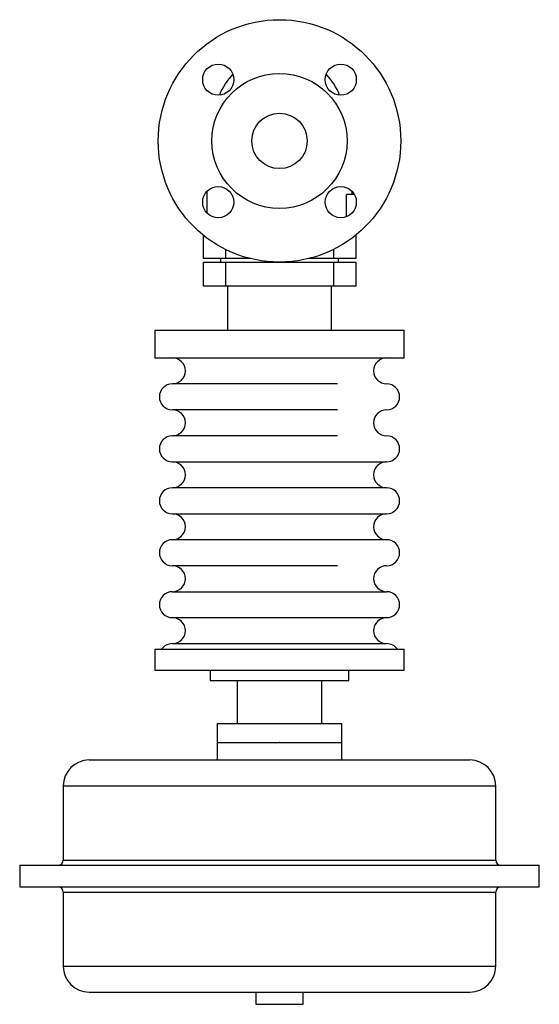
# Model space of a CAD drawing. Header units: millimetres. Extents: x -150 to 150, y -499 to 70.
import ezdxf

# ---------------------------------------------------------------- set-up
doc = ezdxf.new("R2010")
doc.units = ezdxf.units.MM
doc.linetypes.add('CNS_SOLID', pattern=[0])
doc.layers.add('vis', color=7, linetype='CNS_SOLID', lineweight=30)

msp = doc.modelspace()

# ---------------------------------------------------------------- linework, layer by layer
at = {"layer": 'vis'}
for p, q in [((-42, -29.29), (-42, -41.43)), ((38.62, -43.74), (38.62, -31)), ((43.23, -31), (38.62, -31)), ((42, -31), (42, -29.29)), ((-44.11, -54.35), (-44.11, -68)), ((44.11, -54.35), (44.11, -68)), ((-16.61, -68), (-44.11, -68)), ((-34, -68), (-34, -70)), ((-31.11, -62.71), (-31.11, -68)), ((44.11, -68), (16.61, -68)), ((31.11, -62.71), (31.11, -68)), ((34, -70), (34, -68)), ((-44.11, -70), (-44.11, -83.8)), ((-44.11, -70), (44.11, -70)), ((-31.11, -70), (-31.11, -83.8)), ((31.11, -70), (31.11, -83.8)), ((44.11, -70), (44.11, -83.8)), ((44.11, -83.8), (-44.11, -83.8)), ((-30, -83.8), (-30, -109.31)), ((30, -109.31), (30, -83.8)), ((-72, -109.31), (-72, -125.31)), ((-72, -109.31), (72, -109.31)), ((72, -125.31), (72, -109.31)), ((-72, -125.31), (72, -125.31)), ((33.42, -140.31), (-61.85, -140.31)), ((33.42, -155.31), (-61.85, -155.31)), ((33.42, -170.31), (-61.85, -170.31)), ((-61.85, -185.31), (61.85, -185.31)), ((61.85, -200.31), (-61.85, -200.31)), ((-61.85, -215.31), (61.85, -215.31)), ((61.85, -230.31), (-61.85, -230.31)), ((33.42, -245.31), (-61.85, -245.31)), ((-61.85, -260.31), (61.85, -260.31)), ((-61.85, -275.31), (61.85, -275.31)), ((-72, -293.6), (-72, -305.6)), ((-72, -293.6), (72, -293.6)), ((-61.85, -290.31), (61.85, -290.31)), ((72, -305.6), (72, -293.6)), ((-72, -305.6), (72, -305.6)), ((-40, -305.6), (-40, -311.6)), ((40, -311.6), (40, -305.6)), ((-40, -311.6), (40, -311.6)), ((-24.5, -311.6), (-24.5, -336.5)), ((24.5, -336.5), (24.5, -311.6)), ((-36, -336.5), (-36, -347.5)), ((-36, -336.5), (36, -336.5)), ((36, -347.5), (36, -336.5)), ((-36, -347.5), (-36, -357.5)), ((-36, -347.5), (36, -347.5)), ((0, -347.5), (36, -347.5)), ((36, -357.5), (36, -347.5)), ((-109.86, -357.5), (109.86, -357.5)), ((-124.86, -372.5), (-124.86, -415.3)), ((-124.86, -372.5), (124.86, -372.5)), ((124.86, -415.3), (124.86, -372.5)), ((-150, -418.3), (-150, -430.8)), ((-150, -418.3), (150, -418.3)), ((-124.86, -415.3), (124.86, -415.3)), ((150, -430.8), (150, -418.3)), ((-150, -430.8), (150, -430.8)), ((-124.86, -433.8), (-124.86, -476.6)), ((-124.86, -433.8), (124.86, -433.8)), ((124.86, -476.6), (124.86, -433.8)), ((-124.86, -476.6), (124.86, -476.6)), ((-109.86, -491.6), (109.86, -491.6)), ((-13.75, -491.6), (-13.75, -498.6)), ((13.75, -498.6), (13.75, -491.6)), ((-13.75, -498.6), (13.75, -498.6))]:
    msp.add_line(p, q, dxfattribs=at)
for centre, radius in [((0, 0), 70), ((-35.36, 35.36), 9), ((35.36, 35.36), 9), ((0, 0), 39), ((0, 0), 16), ((-35.36, -35.36), 9), ((35.36, -35.36), 9)]:
    msp.add_circle(centre, radius, dxfattribs=at)
for centre, radius, start, end in [((0, 13), 37.2, 136.4671, 158.9222), ((0, 13), 37.2, 21.0778, 43.5329), ((-61.85, -132.81), 7.5, 270, 450), ((61.85, -132.81), 7.5, 90, 270), ((-61.85, -147.81), 7.5, 90, 270), ((61.85, -147.81), 7.5, 270, 450), ((-61.85, -162.81), 7.5, 270, 450), ((61.85, -162.81), 7.5, 90, 270), ((-61.85, -177.81), 7.5, 90, 270), ((61.85, -177.81), 7.5, 270, 450), ((-61.85, -192.81), 7.5, 270, 450), ((61.85, -192.81), 7.5, 90, 270), ((-61.85, -207.81), 7.5, 90, 270), ((61.85, -207.81), 7.5, 270, 450), ((-61.85, -222.81), 7.5, 270, 450), ((61.85, -222.81), 7.5, 90, 270), ((-61.85, -237.81), 7.5, 90, 270), ((61.85, -237.81), 7.5, 270, 450), ((-61.85, -252.81), 7.5, 270, 450), ((61.85, -252.81), 7.5, 90, 270), ((-61.85, -267.81), 7.5, 90, 270), ((61.85, -267.81), 7.5, 270, 450), ((-61.85, -282.81), 7.5, 270, 450), ((61.85, -282.81), 7.5, 90, 270), ((-61.85, -297.81), 7.5, 90, 145.8519), ((61.85, -297.81), 7.5, 34.1481, 90), ((-109.86, -372.5), 15, 90, 180), ((109.86, -372.5), 15, 0, 90), ((-127.86, -415.3), 3, 270, 360), ((127.86, -415.3), 3, 180, 270), ((-127.86, -433.8), 3, 0, 90), ((127.86, -433.8), 3, 90, 180), ((-109.86, -476.6), 15, 180, 270), ((109.86, -476.6), 15, 270, 360)]:
    msp.add_arc(centre, radius, start, end, dxfattribs=at)
at = {"layer": 'vis', "extrusion": (-1, 6.12303e-17, 6.12303e-17)}
msp.add_point((0, -347.5, 90), dxfattribs=at)
at = {"layer": 'vis', "extrusion": (-1, 0, 6.12303e-17)}
msp.add_point((0, -347.5, 90), dxfattribs=at)

doc.saveas('drawing.dxf')
